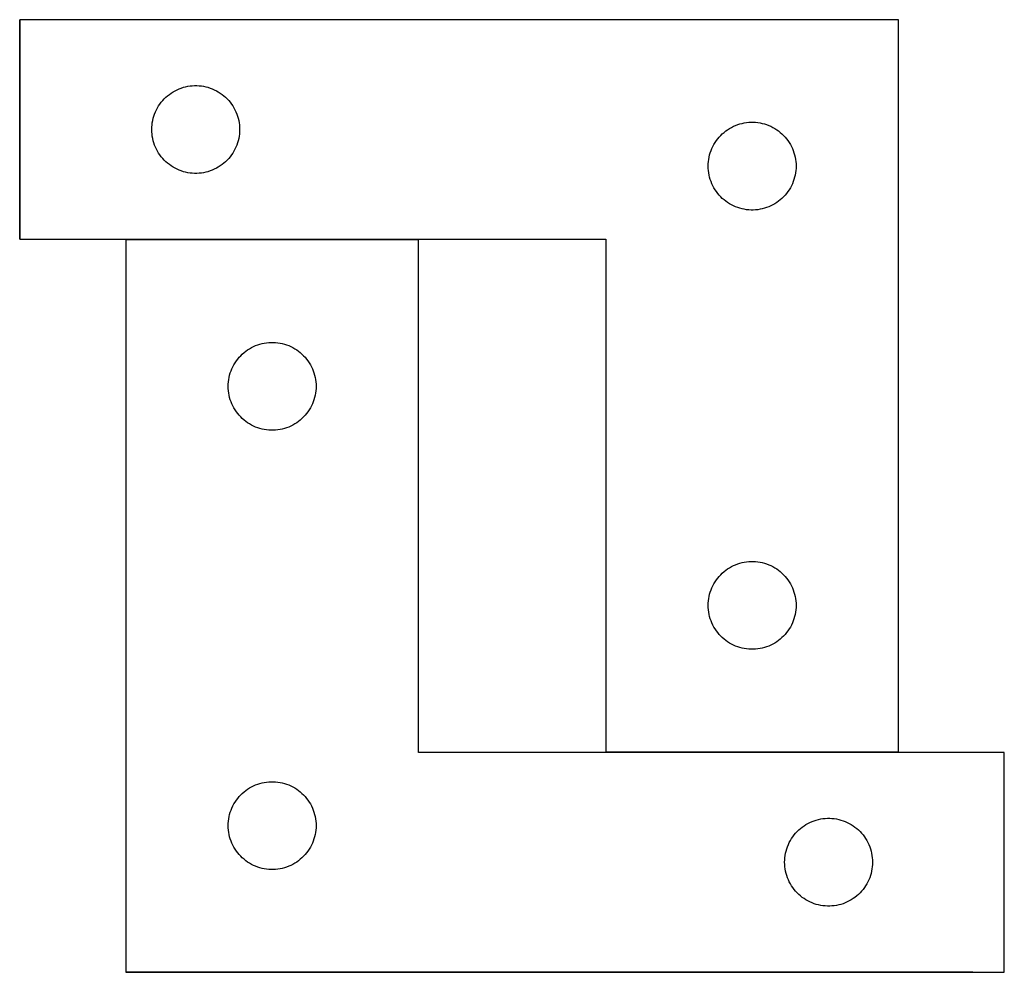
# Model space of a CAD drawing. Header units: millimetres. Extents: x 7 to 1493, y 7 to 2993.
# Tile 16 of 16: x 1157 to 1493, y 2576 to 2901. Entities that reach past the tile are written whole.
import ezdxf

# ---------------------------------------------------------------- set-up
doc = ezdxf.new("R2010")
doc.units = ezdxf.units.MM
doc.layers.add('COMMON', color=5, linetype='CONTINUOUS', true_color=0x0000ff)
doc.layers.add('CUT', color=7, linetype='CONTINUOUS', true_color=0x000000)

msp = doc.modelspace()

# ---------------------------------------------------------------- linework, layer by layer
at = {"layer": 'COMMON'}
for p, q in [((1157.236122, 2826.48159), (1157.236122, 2901.48159)), ((1193.438186, 2826.381589), (1293.438186, 2826.381589)), ((1357.336122, 2651.381589), (1457.336122, 2651.381589)), ((1482.689009, 2576.181589), (1193.438186, 2576.181589))]:
    msp.add_line(p, q, dxfattribs=at)
at = {"layer": 'CUT'}
for p, q in [((1457.336122, 2901.48159), (1157.336122, 2901.48159)), ((1157.336122, 2901.48159), (1157.336122, 2826.48159)), ((1457.336122, 2651.48159), (1457.336122, 2901.48159)), ((1211.685204, 2877.87645), (1212.407987, 2878.148928)), ((1212.407987, 2878.148928), (1213.143838, 2878.383838)), ((1213.143838, 2878.383838), (1213.890806, 2878.580556)), ((1213.890806, 2878.580556), (1214.646911, 2878.738559)), ((1214.646911, 2878.738559), (1215.410147, 2878.85743)), ((1215.410147, 2878.85743), (1216.17849, 2878.936853)), ((1216.17849, 2878.936853), (1216.949904, 2878.976617)), ((1216.949904, 2878.976617), (1217.722341, 2878.976617)), ((1217.722341, 2878.976617), (1218.493754, 2878.936853)), ((1218.493754, 2878.936853), (1219.262098, 2878.85743)), ((1219.262098, 2878.85743), (1220.025334, 2878.738559)), ((1220.025334, 2878.738559), (1220.781438, 2878.580556)), ((1220.781438, 2878.580556), (1221.528407, 2878.383838)), ((1221.528407, 2878.383838), (1222.264258, 2878.148928)), ((1222.264258, 2878.148928), (1222.987041, 2877.87645)), ((1206.593839, 2874.450752), (1207.147022, 2874.989871)), ((1207.147022, 2874.989871), (1207.727225, 2875.499797)), ((1207.727225, 2875.499797), (1208.332908, 2875.979179)), ((1208.332908, 2875.979179), (1208.962466, 2876.426745)), ((1208.962466, 2876.426745), (1209.61423, 2876.841309)), ((1209.61423, 2876.841309), (1210.286471, 2877.221772)), ((1210.286471, 2877.221772), (1210.977406, 2877.567124)), ((1210.977406, 2877.567124), (1211.685204, 2877.87645)), ((1222.987041, 2877.87645), (1223.694838, 2877.567124)), ((1223.694838, 2877.567124), (1224.385773, 2877.221772)), ((1224.385773, 2877.221772), (1225.058014, 2876.841309)), ((1225.058014, 2876.841309), (1225.709778, 2876.426745)), ((1225.709778, 2876.426745), (1226.339337, 2875.979179)), ((1226.339337, 2875.979179), (1226.94502, 2875.499797)), ((1226.94502, 2875.499797), (1227.525222, 2874.989871)), ((1227.525222, 2874.989871), (1228.078405, 2874.450752)), ((1203.918816, 2870.687997), (1204.281844, 2871.369811)), ((1204.281844, 2871.369811), (1204.679489, 2872.032033)), ((1204.679489, 2872.032033), (1205.110697, 2872.672907)), ((1205.110697, 2872.672907), (1205.574325, 2873.290732)), ((1205.574325, 2873.290732), (1206.069143, 2873.883872)), ((1206.069143, 2873.883872), (1206.593839, 2874.450752)), ((1228.078405, 2874.450752), (1228.603101, 2873.883872)), ((1228.603101, 2873.883872), (1229.097919, 2873.290732)), ((1229.097919, 2873.290732), (1229.561547, 2872.672907)), ((1229.561547, 2872.672907), (1229.992756, 2872.032033)), ((1229.992756, 2872.032033), (1230.390401, 2871.369811)), ((1230.390401, 2871.369811), (1230.753429, 2870.687997)), ((1202.830706, 2867.801657), (1203.046592, 2868.543313)), ((1203.046592, 2868.543313), (1203.30037, 2869.272871)), ((1203.30037, 2869.272871), (1203.591369, 2869.988399)), ((1203.591369, 2869.988399), (1203.918816, 2870.687997)), ((1230.753429, 2870.687997), (1231.080876, 2869.988399)), ((1231.080876, 2869.988399), (1231.371875, 2869.272871)), ((1231.371875, 2869.272871), (1231.625653, 2868.543313)), ((1231.625653, 2868.543313), (1231.841538, 2867.801657)), ((1202.336122, 2863.98159), (1202.356011, 2864.753771)), ((1202.356011, 2864.753771), (1202.415624, 2865.523905)), ((1202.415624, 2865.523905), (1202.514804, 2866.289949)), ((1202.514804, 2866.289949), (1202.653287, 2867.049871)), ((1202.653287, 2867.049871), (1202.830706, 2867.801657)), ((1231.841538, 2867.801657), (1232.018958, 2867.049871)), ((1232.018958, 2867.049871), (1232.157441, 2866.289949)), ((1232.157441, 2866.289949), (1232.25662, 2865.523905)), ((1232.25662, 2865.523905), (1232.316234, 2864.753771)), ((1232.316234, 2864.753771), (1232.336122, 2863.98159)), ((1399.61423, 2864.341309), (1400.286471, 2864.721772)), ((1400.286471, 2864.721772), (1400.977406, 2865.067124)), ((1400.977406, 2865.067124), (1401.685204, 2865.37645)), ((1401.685204, 2865.37645), (1402.407987, 2865.648928)), ((1402.407987, 2865.648928), (1403.143838, 2865.883838)), ((1403.143838, 2865.883838), (1403.890806, 2866.080556)), ((1403.890806, 2866.080556), (1404.646911, 2866.238559)), ((1404.646911, 2866.238559), (1405.410147, 2866.35743)), ((1405.410147, 2866.35743), (1406.17849, 2866.436853)), ((1406.17849, 2866.436853), (1406.949904, 2866.476617)), ((1406.949904, 2866.476617), (1407.722341, 2866.476617)), ((1407.722341, 2866.476617), (1408.493754, 2866.436853)), ((1408.493754, 2866.436853), (1409.262098, 2866.35743)), ((1409.262098, 2866.35743), (1410.025334, 2866.238559)), ((1410.025334, 2866.238559), (1410.781438, 2866.080556)), ((1410.781438, 2866.080556), (1411.528407, 2865.883838)), ((1411.528407, 2865.883838), (1412.264258, 2865.648928)), ((1412.264258, 2865.648928), (1412.987041, 2865.37645)), ((1412.987041, 2865.37645), (1413.694838, 2865.067124)), ((1413.694838, 2865.067124), (1414.385773, 2864.721772)), ((1414.385773, 2864.721772), (1415.058014, 2864.341309)), ((1202.356011, 2863.209409), (1202.336122, 2863.98159)), ((1202.415624, 2862.439275), (1202.356011, 2863.209409)), ((1202.514804, 2861.673231), (1202.415624, 2862.439275)), ((1202.653287, 2860.913309), (1202.514804, 2861.673231)), ((1232.157441, 2861.673231), (1232.018958, 2860.913309)), ((1232.25662, 2862.439275), (1232.157441, 2861.673231)), ((1232.316234, 2863.209409), (1232.25662, 2862.439275)), ((1232.336122, 2863.98159), (1232.316234, 2863.209409)), ((1395.574325, 2860.790732), (1396.069143, 2861.383872)), ((1396.069143, 2861.383872), (1396.593839, 2861.950752)), ((1396.593839, 2861.950752), (1397.147022, 2862.489871)), ((1397.147022, 2862.489871), (1397.727225, 2862.999797)), ((1397.727225, 2862.999797), (1398.332908, 2863.479179)), ((1398.332908, 2863.479179), (1398.962466, 2863.926745)), ((1398.962466, 2863.926745), (1399.61423, 2864.341309)), ((1415.058014, 2864.341309), (1415.709778, 2863.926745)), ((1415.709778, 2863.926745), (1416.339337, 2863.479179)), ((1416.339337, 2863.479179), (1416.94502, 2862.999797)), ((1416.94502, 2862.999797), (1417.525222, 2862.489871)), ((1417.525222, 2862.489871), (1418.078405, 2861.950752)), ((1418.078405, 2861.950752), (1418.603101, 2861.383872)), ((1418.603101, 2861.383872), (1419.097919, 2860.790732)), ((1202.830706, 2860.161523), (1202.653287, 2860.913309)), ((1203.046592, 2859.419868), (1202.830706, 2860.161523)), ((1203.30037, 2858.690309), (1203.046592, 2859.419868)), ((1203.591369, 2857.974781), (1203.30037, 2858.690309)), ((1203.918816, 2857.275183), (1203.591369, 2857.974781)), ((1231.080876, 2857.974781), (1230.753429, 2857.275183)), ((1231.371875, 2858.690309), (1231.080876, 2857.974781)), ((1231.625653, 2859.419868), (1231.371875, 2858.690309)), ((1231.841538, 2860.161523), (1231.625653, 2859.419868)), ((1232.018958, 2860.913309), (1231.841538, 2860.161523)), ((1393.591369, 2857.488399), (1393.918816, 2858.187997)), ((1393.918816, 2858.187997), (1394.281844, 2858.869811)), ((1394.281844, 2858.869811), (1394.679489, 2859.532033)), ((1394.679489, 2859.532033), (1395.110697, 2860.172907)), ((1395.110697, 2860.172907), (1395.574325, 2860.790732)), ((1419.097919, 2860.790732), (1419.561547, 2860.172907)), ((1419.561547, 2860.172907), (1419.992756, 2859.532033)), ((1419.992756, 2859.532033), (1420.390401, 2858.869811)), ((1420.390401, 2858.869811), (1420.753429, 2858.187997)), ((1420.753429, 2858.187997), (1421.080876, 2857.488399)), ((1204.281844, 2856.593369), (1203.918816, 2857.275183)), ((1204.679489, 2855.931147), (1204.281844, 2856.593369)), ((1205.110697, 2855.290274), (1204.679489, 2855.931147)), ((1205.574325, 2854.672448), (1205.110697, 2855.290274)), ((1206.069143, 2854.079308), (1205.574325, 2854.672448)), ((1229.097919, 2854.672448), (1228.603101, 2854.079308)), ((1229.561547, 2855.290274), (1229.097919, 2854.672448)), ((1229.992756, 2855.931147), (1229.561547, 2855.290274)), ((1230.390401, 2856.593369), (1229.992756, 2855.931147)), ((1230.753429, 2857.275183), (1230.390401, 2856.593369)), ((1392.514804, 2853.789949), (1392.653287, 2854.549871)), ((1392.653287, 2854.549871), (1392.830706, 2855.301657)), ((1392.830706, 2855.301657), (1393.046592, 2856.043313)), ((1393.046592, 2856.043313), (1393.30037, 2856.772871)), ((1393.30037, 2856.772871), (1393.591369, 2857.488399)), ((1421.080876, 2857.488399), (1421.371875, 2856.772871)), ((1421.371875, 2856.772871), (1421.625653, 2856.043313)), ((1421.625653, 2856.043313), (1421.841538, 2855.301657)), ((1421.841538, 2855.301657), (1422.018958, 2854.549871)), ((1422.018958, 2854.549871), (1422.157441, 2853.789949)), ((1206.593839, 2853.512428), (1206.069143, 2854.079308)), ((1207.147022, 2852.97331), (1206.593839, 2853.512428)), ((1207.727225, 2852.463383), (1207.147022, 2852.97331)), ((1208.332908, 2851.984001), (1207.727225, 2852.463383)), ((1208.962466, 2851.536435), (1208.332908, 2851.984001)), ((1209.61423, 2851.121871), (1208.962466, 2851.536435)), ((1210.286471, 2850.741408), (1209.61423, 2851.121871)), ((1225.058014, 2851.121871), (1224.385773, 2850.741408)), ((1225.709778, 2851.536435), (1225.058014, 2851.121871)), ((1226.339337, 2851.984001), (1225.709778, 2851.536435)), ((1226.94502, 2852.463383), (1226.339337, 2851.984001)), ((1227.525222, 2852.97331), (1226.94502, 2852.463383)), ((1228.078405, 2853.512428), (1227.525222, 2852.97331)), ((1228.603101, 2854.079308), (1228.078405, 2853.512428)), ((1392.336122, 2851.48159), (1392.356011, 2852.253771)), ((1392.356011, 2850.709409), (1392.336122, 2851.48159)), ((1392.356011, 2852.253771), (1392.415624, 2853.023905)), ((1392.415624, 2853.023905), (1392.514804, 2853.789949)), ((1422.157441, 2853.789949), (1422.25662, 2853.023905)), ((1422.25662, 2853.023905), (1422.316234, 2852.253771)), ((1422.316234, 2852.253771), (1422.336122, 2851.48159)), ((1422.336122, 2851.48159), (1422.316234, 2850.709409)), ((1210.977406, 2850.396056), (1210.286471, 2850.741408)), ((1211.685204, 2850.086731), (1210.977406, 2850.396056)), ((1212.407987, 2849.814252), (1211.685204, 2850.086731)), ((1213.143838, 2849.579342), (1212.407987, 2849.814252)), ((1213.890806, 2849.382624), (1213.143838, 2849.579342)), ((1214.646911, 2849.224621), (1213.890806, 2849.382624)), ((1215.410147, 2849.10575), (1214.646911, 2849.224621)), ((1216.17849, 2849.026327), (1215.410147, 2849.10575)), ((1216.949904, 2848.986563), (1216.17849, 2849.026327)), ((1217.722341, 2848.986563), (1216.949904, 2848.986563)), ((1218.493754, 2849.026327), (1217.722341, 2848.986563)), ((1219.262098, 2849.10575), (1218.493754, 2849.026327)), ((1220.025334, 2849.224621), (1219.262098, 2849.10575)), ((1220.781438, 2849.382624), (1220.025334, 2849.224621)), ((1221.528407, 2849.579342), (1220.781438, 2849.382624)), ((1222.264258, 2849.814252), (1221.528407, 2849.579342)), ((1222.987041, 2850.086731), (1222.264258, 2849.814252)), ((1223.694838, 2850.396056), (1222.987041, 2850.086731)), ((1224.385773, 2850.741408), (1223.694838, 2850.396056)), ((1392.415624, 2849.939275), (1392.356011, 2850.709409)), ((1392.514804, 2849.173231), (1392.415624, 2849.939275)), ((1392.653287, 2848.413309), (1392.514804, 2849.173231)), ((1392.830706, 2847.661523), (1392.653287, 2848.413309)), ((1393.046592, 2846.919868), (1392.830706, 2847.661523)), ((1421.841538, 2847.661523), (1421.625653, 2846.919868)), ((1422.018958, 2848.413309), (1421.841538, 2847.661523)), ((1422.157441, 2849.173231), (1422.018958, 2848.413309)), ((1422.25662, 2849.939275), (1422.157441, 2849.173231)), ((1422.316234, 2850.709409), (1422.25662, 2849.939275)), ((1393.30037, 2846.190309), (1393.046592, 2846.919868)), ((1393.591369, 2845.474781), (1393.30037, 2846.190309)), ((1393.918816, 2844.775183), (1393.591369, 2845.474781)), ((1394.281844, 2844.093369), (1393.918816, 2844.775183)), ((1420.753429, 2844.775183), (1420.390401, 2844.093369)), ((1421.080876, 2845.474781), (1420.753429, 2844.775183)), ((1421.371875, 2846.190309), (1421.080876, 2845.474781)), ((1421.625653, 2846.919868), (1421.371875, 2846.190309)), ((1394.679489, 2843.431147), (1394.281844, 2844.093369)), ((1395.110697, 2842.790274), (1394.679489, 2843.431147)), ((1395.574325, 2842.172448), (1395.110697, 2842.790274)), ((1396.069143, 2841.579308), (1395.574325, 2842.172448)), ((1396.593839, 2841.012428), (1396.069143, 2841.579308)), ((1397.147022, 2840.47331), (1396.593839, 2841.012428)), ((1418.078405, 2841.012428), (1417.525222, 2840.47331)), ((1418.603101, 2841.579308), (1418.078405, 2841.012428)), ((1419.097919, 2842.172448), (1418.603101, 2841.579308)), ((1419.561547, 2842.790274), (1419.097919, 2842.172448)), ((1419.992756, 2843.431147), (1419.561547, 2842.790274)), ((1420.390401, 2844.093369), (1419.992756, 2843.431147)), ((1397.727225, 2839.963383), (1397.147022, 2840.47331)), ((1398.332908, 2839.484001), (1397.727225, 2839.963383)), ((1398.962466, 2839.036435), (1398.332908, 2839.484001)), ((1399.61423, 2838.621871), (1398.962466, 2839.036435)), ((1400.286471, 2838.241408), (1399.61423, 2838.621871)), ((1400.977406, 2837.896056), (1400.286471, 2838.241408)), ((1401.685204, 2837.586731), (1400.977406, 2837.896056)), ((1402.407987, 2837.314252), (1401.685204, 2837.586731)), ((1412.987041, 2837.586731), (1412.264258, 2837.314252)), ((1413.694838, 2837.896056), (1412.987041, 2837.586731)), ((1414.385773, 2838.241408), (1413.694838, 2837.896056)), ((1415.058014, 2838.621871), (1414.385773, 2838.241408)), ((1415.709778, 2839.036435), (1415.058014, 2838.621871)), ((1416.339337, 2839.484001), (1415.709778, 2839.036435)), ((1416.94502, 2839.963383), (1416.339337, 2839.484001)), ((1417.525222, 2840.47331), (1416.94502, 2839.963383)), ((1403.143838, 2837.079342), (1402.407987, 2837.314252)), ((1403.890806, 2836.882624), (1403.143838, 2837.079342)), ((1404.646911, 2836.724621), (1403.890806, 2836.882624)), ((1405.410147, 2836.60575), (1404.646911, 2836.724621)), ((1406.17849, 2836.526327), (1405.410147, 2836.60575)), ((1406.949904, 2836.486563), (1406.17849, 2836.526327)), ((1407.722341, 2836.486563), (1406.949904, 2836.486563)), ((1408.493754, 2836.526327), (1407.722341, 2836.486563)), ((1409.262098, 2836.60575), (1408.493754, 2836.526327)), ((1410.025334, 2836.724621), (1409.262098, 2836.60575)), ((1410.781438, 2836.882624), (1410.025334, 2836.724621)), ((1411.528407, 2837.079342), (1410.781438, 2836.882624)), ((1412.264258, 2837.314252), (1411.528407, 2837.079342)), ((1157.336122, 2826.48159), (1357.336122, 2826.48159)), ((1293.438186, 2826.281589), (1193.438186, 2826.281589)), ((1193.438186, 2826.281589), (1193.438186, 2576.281589)), ((1293.438186, 2651.281589), (1293.438186, 2826.281589)), ((1357.336122, 2826.48159), (1357.336122, 2651.48159)), ((1238.51005, 2790.448927), (1239.245901, 2790.683837)), ((1239.245901, 2790.683837), (1239.99287, 2790.880555)), ((1239.99287, 2790.880555), (1240.748974, 2791.038558)), ((1240.748974, 2791.038558), (1241.51221, 2791.157429)), ((1241.51221, 2791.157429), (1242.280554, 2791.236852)), ((1242.280554, 2791.236852), (1243.051967, 2791.276616)), ((1243.051967, 2791.276616), (1243.824404, 2791.276616)), ((1243.824404, 2791.276616), (1244.595818, 2791.236852)), ((1244.595818, 2791.236852), (1245.364161, 2791.157429)), ((1245.364161, 2791.157429), (1246.127397, 2791.038558)), ((1246.127397, 2791.038558), (1246.883502, 2790.880555)), ((1246.883502, 2790.880555), (1247.63047, 2790.683837)), ((1247.63047, 2790.683837), (1248.366321, 2790.448927)), ((1232.695903, 2786.750751), (1233.249086, 2787.28987)), ((1233.249086, 2787.28987), (1233.829288, 2787.799796)), ((1233.829288, 2787.799796), (1234.434972, 2788.279178)), ((1234.434972, 2788.279178), (1235.06453, 2788.726744)), ((1235.06453, 2788.726744), (1235.716294, 2789.141308)), ((1235.716294, 2789.141308), (1236.388535, 2789.521771)), ((1236.388535, 2789.521771), (1237.07947, 2789.867123)), ((1237.07947, 2789.867123), (1237.787267, 2790.176449)), ((1237.787267, 2790.176449), (1238.51005, 2790.448927)), ((1248.366321, 2790.448927), (1249.089104, 2790.176449)), ((1249.089104, 2790.176449), (1249.796902, 2789.867123)), ((1249.796902, 2789.867123), (1250.487837, 2789.521771)), ((1250.487837, 2789.521771), (1251.160078, 2789.141308)), ((1251.160078, 2789.141308), (1251.811842, 2788.726744)), ((1251.811842, 2788.726744), (1252.4414, 2788.279178)), ((1252.4414, 2788.279178), (1253.047083, 2787.799796)), ((1253.047083, 2787.799796), (1253.627286, 2787.28987)), ((1253.627286, 2787.28987), (1254.180469, 2786.750751)), ((1230.383907, 2783.66981), (1230.781552, 2784.332032)), ((1230.781552, 2784.332032), (1231.212761, 2784.972906)), ((1231.212761, 2784.972906), (1231.676389, 2785.590731)), ((1231.676389, 2785.590731), (1232.171207, 2786.183871)), ((1232.171207, 2786.183871), (1232.695903, 2786.750751)), ((1254.180469, 2786.750751), (1254.705165, 2786.183871)), ((1254.705165, 2786.183871), (1255.199983, 2785.590731)), ((1255.199983, 2785.590731), (1255.663611, 2784.972906)), ((1255.663611, 2784.972906), (1256.094819, 2784.332032)), ((1256.094819, 2784.332032), (1256.492464, 2783.66981)), ((1228.93277, 2780.101656), (1229.148655, 2780.843312)), ((1229.148655, 2780.843312), (1229.402433, 2781.57287)), ((1229.402433, 2781.57287), (1229.693432, 2782.288398)), ((1229.693432, 2782.288398), (1230.02088, 2782.987996)), ((1230.02088, 2782.987996), (1230.383907, 2783.66981)), ((1256.492464, 2783.66981), (1256.855492, 2782.987996)), ((1256.855492, 2782.987996), (1257.182939, 2782.288398)), ((1257.182939, 2782.288398), (1257.473938, 2781.57287)), ((1257.473938, 2781.57287), (1257.727716, 2780.843312)), ((1257.727716, 2780.843312), (1257.943602, 2780.101656)), ((1228.438186, 2776.281589), (1228.458074, 2777.05377)), ((1228.458074, 2777.05377), (1228.517688, 2777.823904)), ((1228.517688, 2777.823904), (1228.616867, 2778.589948)), ((1228.616867, 2778.589948), (1228.75535, 2779.34987)), ((1228.75535, 2779.34987), (1228.93277, 2780.101656)), ((1257.943602, 2780.101656), (1258.121021, 2779.34987)), ((1258.121021, 2779.34987), (1258.259504, 2778.589948)), ((1258.259504, 2778.589948), (1258.358684, 2777.823904)), ((1258.358684, 2777.823904), (1258.418297, 2777.05377)), ((1258.418297, 2777.05377), (1258.438186, 2776.281589)), ((1228.458074, 2775.509408), (1228.438186, 2776.281589)), ((1228.517688, 2774.739274), (1228.458074, 2775.509408)), ((1228.616867, 2773.97323), (1228.517688, 2774.739274)), ((1228.75535, 2773.213308), (1228.616867, 2773.97323)), ((1258.259504, 2773.97323), (1258.121021, 2773.213308)), ((1258.358684, 2774.739274), (1258.259504, 2773.97323)), ((1258.418297, 2775.509408), (1258.358684, 2774.739274)), ((1258.438186, 2776.281589), (1258.418297, 2775.509408)), ((1228.93277, 2772.461522), (1228.75535, 2773.213308)), ((1229.148655, 2771.719867), (1228.93277, 2772.461522)), ((1229.402433, 2770.990308), (1229.148655, 2771.719867)), ((1229.693432, 2770.27478), (1229.402433, 2770.990308)), ((1257.473938, 2770.990308), (1257.182939, 2770.27478)), ((1257.727716, 2771.719867), (1257.473938, 2770.990308)), ((1257.943602, 2772.461522), (1257.727716, 2771.719867)), ((1258.121021, 2773.213308), (1257.943602, 2772.461522)), ((1230.02088, 2769.575182), (1229.693432, 2770.27478)), ((1230.383907, 2768.893368), (1230.02088, 2769.575182)), ((1230.781552, 2768.231146), (1230.383907, 2768.893368)), ((1231.212761, 2767.590273), (1230.781552, 2768.231146)), ((1231.676389, 2766.972447), (1231.212761, 2767.590273)), ((1232.171207, 2766.379307), (1231.676389, 2766.972447)), ((1255.199983, 2766.972447), (1254.705165, 2766.379307)), ((1255.663611, 2767.590273), (1255.199983, 2766.972447)), ((1256.094819, 2768.231146), (1255.663611, 2767.590273)), ((1256.492464, 2768.893368), (1256.094819, 2768.231146)), ((1256.855492, 2769.575182), (1256.492464, 2768.893368)), ((1257.182939, 2770.27478), (1256.855492, 2769.575182)), ((1232.695903, 2765.812427), (1232.171207, 2766.379307)), ((1233.249086, 2765.273309), (1232.695903, 2765.812427)), ((1233.829288, 2764.763382), (1233.249086, 2765.273309)), ((1234.434972, 2764.284), (1233.829288, 2764.763382)), ((1235.06453, 2763.836434), (1234.434972, 2764.284)), ((1235.716294, 2763.42187), (1235.06453, 2763.836434)), ((1251.811842, 2763.836434), (1251.160078, 2763.42187)), ((1252.4414, 2764.284), (1251.811842, 2763.836434)), ((1253.047083, 2764.763382), (1252.4414, 2764.284)), ((1253.627286, 2765.273309), (1253.047083, 2764.763382)), ((1254.180469, 2765.812427), (1253.627286, 2765.273309)), ((1254.705165, 2766.379307), (1254.180469, 2765.812427)), ((1236.388535, 2763.041407), (1235.716294, 2763.42187)), ((1237.07947, 2762.696055), (1236.388535, 2763.041407)), ((1237.787267, 2762.38673), (1237.07947, 2762.696055)), ((1238.51005, 2762.114251), (1237.787267, 2762.38673)), ((1239.245901, 2761.879341), (1238.51005, 2762.114251)), ((1239.99287, 2761.682623), (1239.245901, 2761.879341)), ((1240.748974, 2761.52462), (1239.99287, 2761.682623)), ((1241.51221, 2761.405749), (1240.748974, 2761.52462)), ((1242.280554, 2761.326326), (1241.51221, 2761.405749)), ((1243.051967, 2761.286562), (1242.280554, 2761.326326)), ((1243.824404, 2761.286562), (1243.051967, 2761.286562)), ((1244.595818, 2761.326326), (1243.824404, 2761.286562)), ((1245.364161, 2761.405749), (1244.595818, 2761.326326)), ((1246.127397, 2761.52462), (1245.364161, 2761.405749)), ((1246.883502, 2761.682623), (1246.127397, 2761.52462)), ((1247.63047, 2761.879341), (1246.883502, 2761.682623)), ((1248.366321, 2762.114251), (1247.63047, 2761.879341)), ((1249.089104, 2762.38673), (1248.366321, 2762.114251)), ((1249.796902, 2762.696055), (1249.089104, 2762.38673)), ((1250.487837, 2763.041407), (1249.796902, 2762.696055)), ((1251.160078, 2763.42187), (1250.487837, 2763.041407)), ((1397.727225, 2712.999797), (1398.332908, 2713.479179)), ((1398.332908, 2713.479179), (1398.962466, 2713.926745)), ((1398.962466, 2713.926745), (1399.61423, 2714.341309)), ((1399.61423, 2714.341309), (1400.286471, 2714.721772)), ((1400.286471, 2714.721772), (1400.977406, 2715.067124)), ((1400.977406, 2715.067124), (1401.685204, 2715.37645)), ((1401.685204, 2715.37645), (1402.407987, 2715.648928)), ((1402.407987, 2715.648928), (1403.143838, 2715.883838)), ((1403.143838, 2715.883838), (1403.890806, 2716.080556)), ((1403.890806, 2716.080556), (1404.646911, 2716.238559)), ((1404.646911, 2716.238559), (1405.410147, 2716.35743)), ((1405.410147, 2716.35743), (1406.17849, 2716.436853)), ((1406.17849, 2716.436853), (1406.949904, 2716.476617)), ((1406.949904, 2716.476617), (1407.722341, 2716.476617)), ((1407.722341, 2716.476617), (1408.493754, 2716.436853)), ((1408.493754, 2716.436853), (1409.262098, 2716.35743)), ((1409.262098, 2716.35743), (1410.025334, 2716.238559)), ((1410.025334, 2716.238559), (1410.781438, 2716.080556)), ((1410.781438, 2716.080556), (1411.528407, 2715.883838)), ((1411.528407, 2715.883838), (1412.264258, 2715.648928)), ((1412.264258, 2715.648928), (1412.987041, 2715.37645)), ((1412.987041, 2715.37645), (1413.694838, 2715.067124)), ((1413.694838, 2715.067124), (1414.385773, 2714.721772)), ((1414.385773, 2714.721772), (1415.058014, 2714.341309)), ((1415.058014, 2714.341309), (1415.709778, 2713.926745)), ((1415.709778, 2713.926745), (1416.339337, 2713.479179)), ((1416.339337, 2713.479179), (1416.94502, 2712.999797)), ((1394.679489, 2709.532033), (1395.110697, 2710.172907)), ((1395.110697, 2710.172907), (1395.574325, 2710.790732)), ((1395.574325, 2710.790732), (1396.069143, 2711.383872)), ((1396.069143, 2711.383872), (1396.593839, 2711.950752)), ((1396.593839, 2711.950752), (1397.147022, 2712.489871)), ((1397.147022, 2712.489871), (1397.727225, 2712.999797)), ((1416.94502, 2712.999797), (1417.525222, 2712.489871)), ((1417.525222, 2712.489871), (1418.078405, 2711.950752)), ((1418.078405, 2711.950752), (1418.603101, 2711.383872)), ((1418.603101, 2711.383872), (1419.097919, 2710.790732)), ((1419.097919, 2710.790732), (1419.561547, 2710.172907)), ((1419.561547, 2710.172907), (1419.992756, 2709.532033)), ((1393.046592, 2706.043313), (1393.30037, 2706.772871)), ((1393.30037, 2706.772871), (1393.591369, 2707.488399)), ((1393.591369, 2707.488399), (1393.918816, 2708.187997)), ((1393.918816, 2708.187997), (1394.281844, 2708.869811)), ((1394.281844, 2708.869811), (1394.679489, 2709.532033)), ((1419.992756, 2709.532033), (1420.390401, 2708.869811)), ((1420.390401, 2708.869811), (1420.753429, 2708.187997)), ((1420.753429, 2708.187997), (1421.080876, 2707.488399)), ((1421.080876, 2707.488399), (1421.371875, 2706.772871)), ((1421.371875, 2706.772871), (1421.625653, 2706.043313)), ((1392.415624, 2703.023905), (1392.514804, 2703.789949)), ((1392.514804, 2703.789949), (1392.653287, 2704.549871)), ((1392.653287, 2704.549871), (1392.830706, 2705.301657)), ((1392.830706, 2705.301657), (1393.046592, 2706.043313)), ((1421.625653, 2706.043313), (1421.841538, 2705.301657)), ((1421.841538, 2705.301657), (1422.018958, 2704.549871)), ((1422.018958, 2704.549871), (1422.157441, 2703.789949)), ((1422.157441, 2703.789949), (1422.25662, 2703.023905)), ((1392.336122, 2701.48159), (1392.356011, 2702.253771)), ((1392.356011, 2700.709409), (1392.336122, 2701.48159)), ((1392.356011, 2702.253771), (1392.415624, 2703.023905)), ((1392.415624, 2699.939275), (1392.356011, 2700.709409)), ((1392.514804, 2699.173231), (1392.415624, 2699.939275)), ((1422.25662, 2699.939275), (1422.157441, 2699.173231)), ((1422.25662, 2703.023905), (1422.316234, 2702.253771)), ((1422.316234, 2700.709409), (1422.25662, 2699.939275)), ((1422.316234, 2702.253771), (1422.336122, 2701.48159)), ((1422.336122, 2701.48159), (1422.316234, 2700.709409)), ((1392.653287, 2698.413309), (1392.514804, 2699.173231)), ((1392.830706, 2697.661523), (1392.653287, 2698.413309)), ((1393.046592, 2696.919868), (1392.830706, 2697.661523)), ((1393.30037, 2696.190309), (1393.046592, 2696.919868)), ((1421.625653, 2696.919868), (1421.371875, 2696.190309)), ((1421.841538, 2697.661523), (1421.625653, 2696.919868)), ((1422.018958, 2698.413309), (1421.841538, 2697.661523)), ((1422.157441, 2699.173231), (1422.018958, 2698.413309)), ((1393.591369, 2695.474781), (1393.30037, 2696.190309)), ((1393.918816, 2694.775183), (1393.591369, 2695.474781)), ((1394.281844, 2694.093369), (1393.918816, 2694.775183)), ((1394.679489, 2693.431147), (1394.281844, 2694.093369)), ((1395.110697, 2692.790274), (1394.679489, 2693.431147)), ((1419.992756, 2693.431147), (1419.561547, 2692.790274)), ((1420.390401, 2694.093369), (1419.992756, 2693.431147)), ((1420.753429, 2694.775183), (1420.390401, 2694.093369)), ((1421.080876, 2695.474781), (1420.753429, 2694.775183)), ((1421.371875, 2696.190309), (1421.080876, 2695.474781)), ((1395.574325, 2692.172448), (1395.110697, 2692.790274)), ((1396.069143, 2691.579308), (1395.574325, 2692.172448)), ((1396.593839, 2691.012428), (1396.069143, 2691.579308)), ((1397.147022, 2690.47331), (1396.593839, 2691.012428)), ((1397.727225, 2689.963383), (1397.147022, 2690.47331)), ((1398.332908, 2689.484001), (1397.727225, 2689.963383)), ((1416.94502, 2689.963383), (1416.339337, 2689.484001)), ((1417.525222, 2690.47331), (1416.94502, 2689.963383)), ((1418.078405, 2691.012428), (1417.525222, 2690.47331)), ((1418.603101, 2691.579308), (1418.078405, 2691.012428)), ((1419.097919, 2692.172448), (1418.603101, 2691.579308)), ((1419.561547, 2692.790274), (1419.097919, 2692.172448)), ((1398.962466, 2689.036435), (1398.332908, 2689.484001)), ((1399.61423, 2688.621871), (1398.962466, 2689.036435)), ((1400.286471, 2688.241408), (1399.61423, 2688.621871)), ((1400.977406, 2687.896056), (1400.286471, 2688.241408)), ((1401.685204, 2687.586731), (1400.977406, 2687.896056)), ((1402.407987, 2687.314252), (1401.685204, 2687.586731)), ((1403.143838, 2687.079342), (1402.407987, 2687.314252)), ((1403.890806, 2686.882624), (1403.143838, 2687.079342)), ((1404.646911, 2686.724621), (1403.890806, 2686.882624)), ((1405.410147, 2686.60575), (1404.646911, 2686.724621)), ((1406.17849, 2686.526327), (1405.410147, 2686.60575)), ((1406.949904, 2686.486563), (1406.17849, 2686.526327)), ((1407.722341, 2686.486563), (1406.949904, 2686.486563)), ((1408.493754, 2686.526327), (1407.722341, 2686.486563)), ((1409.262098, 2686.60575), (1408.493754, 2686.526327)), ((1410.025334, 2686.724621), (1409.262098, 2686.60575)), ((1410.781438, 2686.882624), (1410.025334, 2686.724621)), ((1411.528407, 2687.079342), (1410.781438, 2686.882624)), ((1412.264258, 2687.314252), (1411.528407, 2687.079342)), ((1412.987041, 2687.586731), (1412.264258, 2687.314252)), ((1413.694838, 2687.896056), (1412.987041, 2687.586731)), ((1414.385773, 2688.241408), (1413.694838, 2687.896056)), ((1415.058014, 2688.621871), (1414.385773, 2688.241408)), ((1415.709778, 2689.036435), (1415.058014, 2688.621871)), ((1416.339337, 2689.484001), (1415.709778, 2689.036435)), ((1493.438186, 2651.281589), (1293.438186, 2651.281589)), ((1357.336122, 2651.48159), (1457.336122, 2651.48159)), ((1493.438186, 2576.281589), (1493.438186, 2651.281589)), ((1235.716294, 2639.141308), (1236.388535, 2639.521771)), ((1236.388535, 2639.521771), (1237.07947, 2639.867123)), ((1237.07947, 2639.867123), (1237.787267, 2640.176449)), ((1237.787267, 2640.176449), (1238.51005, 2640.448927)), ((1238.51005, 2640.448927), (1239.245901, 2640.683837)), ((1239.245901, 2640.683837), (1239.99287, 2640.880555)), ((1239.99287, 2640.880555), (1240.748974, 2641.038558)), ((1240.748974, 2641.038558), (1241.51221, 2641.157429)), ((1241.51221, 2641.157429), (1242.280554, 2641.236852)), ((1242.280554, 2641.236852), (1243.051967, 2641.276616)), ((1243.051967, 2641.276616), (1243.824404, 2641.276616)), ((1243.824404, 2641.276616), (1244.595818, 2641.236852)), ((1244.595818, 2641.236852), (1245.364161, 2641.157429)), ((1245.364161, 2641.157429), (1246.127397, 2641.038558)), ((1246.127397, 2641.038558), (1246.883502, 2640.880555)), ((1246.883502, 2640.880555), (1247.63047, 2640.683837)), ((1247.63047, 2640.683837), (1248.366321, 2640.448927)), ((1248.366321, 2640.448927), (1249.089104, 2640.176449)), ((1249.089104, 2640.176449), (1249.796902, 2639.867123)), ((1249.796902, 2639.867123), (1250.487837, 2639.521771)), ((1250.487837, 2639.521771), (1251.160078, 2639.141308)), ((1231.676389, 2635.590731), (1232.171207, 2636.183871)), ((1232.171207, 2636.183871), (1232.695903, 2636.750751)), ((1232.695903, 2636.750751), (1233.249086, 2637.28987)), ((1233.249086, 2637.28987), (1233.829288, 2637.799796)), ((1233.829288, 2637.799796), (1234.434972, 2638.279178)), ((1234.434972, 2638.279178), (1235.06453, 2638.726744)), ((1235.06453, 2638.726744), (1235.716294, 2639.141308)), ((1251.160078, 2639.141308), (1251.811842, 2638.726744)), ((1251.811842, 2638.726744), (1252.4414, 2638.279178)), ((1252.4414, 2638.279178), (1253.047083, 2637.799796)), ((1253.047083, 2637.799796), (1253.627286, 2637.28987)), ((1253.627286, 2637.28987), (1254.180469, 2636.750751)), ((1254.180469, 2636.750751), (1254.705165, 2636.183871)), ((1254.705165, 2636.183871), (1255.199983, 2635.590731)), ((1229.693432, 2632.288398), (1230.02088, 2632.987996)), ((1230.02088, 2632.987996), (1230.383907, 2633.66981)), ((1230.383907, 2633.66981), (1230.781552, 2634.332032)), ((1230.781552, 2634.332032), (1231.212761, 2634.972906)), ((1231.212761, 2634.972906), (1231.676389, 2635.590731)), ((1255.199983, 2635.590731), (1255.663611, 2634.972906)), ((1255.663611, 2634.972906), (1256.094819, 2634.332032)), ((1256.094819, 2634.332032), (1256.492464, 2633.66981)), ((1256.492464, 2633.66981), (1256.855492, 2632.987996)), ((1256.855492, 2632.987996), (1257.182939, 2632.288398)), ((1228.616867, 2628.589948), (1228.75535, 2629.34987)), ((1228.75535, 2629.34987), (1228.93277, 2630.101656)), ((1228.93277, 2630.101656), (1229.148655, 2630.843312)), ((1229.148655, 2630.843312), (1229.402433, 2631.57287)), ((1229.402433, 2631.57287), (1229.693432, 2632.288398)), ((1257.182939, 2632.288398), (1257.473938, 2631.57287)), ((1257.473938, 2631.57287), (1257.727716, 2630.843312)), ((1257.727716, 2630.843312), (1257.943602, 2630.101656)), ((1257.943602, 2630.101656), (1258.121021, 2629.34987)), ((1258.121021, 2629.34987), (1258.259504, 2628.589948)), ((1228.438186, 2626.281589), (1228.458074, 2627.05377)), ((1228.458074, 2625.509408), (1228.438186, 2626.281589)), ((1228.458074, 2627.05377), (1228.517688, 2627.823904)), ((1228.517688, 2627.823904), (1228.616867, 2628.589948)), ((1258.259504, 2628.589948), (1258.358684, 2627.823904)), ((1258.358684, 2627.823904), (1258.418297, 2627.05377)), ((1258.418297, 2627.05377), (1258.438186, 2626.281589)), ((1258.438186, 2626.281589), (1258.418297, 2625.509408)), ((1423.829288, 2625.299796), (1424.434972, 2625.779178)), ((1424.434972, 2625.779178), (1425.06453, 2626.226744)), ((1425.06453, 2626.226744), (1425.716294, 2626.641308)), ((1425.716294, 2626.641308), (1426.388535, 2627.021771)), ((1426.388535, 2627.021771), (1427.07947, 2627.367123)), ((1427.07947, 2627.367123), (1427.787267, 2627.676449)), ((1427.787267, 2627.676449), (1428.51005, 2627.948927)), ((1428.51005, 2627.948927), (1429.245901, 2628.183837)), ((1429.245901, 2628.183837), (1429.99287, 2628.380555)), ((1429.99287, 2628.380555), (1430.748974, 2628.538558)), ((1430.748974, 2628.538558), (1431.51221, 2628.657429)), ((1431.51221, 2628.657429), (1432.280554, 2628.736852)), ((1432.280554, 2628.736852), (1433.051967, 2628.776616)), ((1433.051967, 2628.776616), (1433.824404, 2628.776616)), ((1433.824404, 2628.776616), (1434.595818, 2628.736852)), ((1434.595818, 2628.736852), (1435.364161, 2628.657429)), ((1435.364161, 2628.657429), (1436.127397, 2628.538558)), ((1436.127397, 2628.538558), (1436.883502, 2628.380555)), ((1436.883502, 2628.380555), (1437.63047, 2628.183837)), ((1437.63047, 2628.183837), (1438.366321, 2627.948927)), ((1438.366321, 2627.948927), (1439.089104, 2627.676449)), ((1439.089104, 2627.676449), (1439.796902, 2627.367123)), ((1439.796902, 2627.367123), (1440.487837, 2627.021771)), ((1440.487837, 2627.021771), (1441.160078, 2626.641308)), ((1441.160078, 2626.641308), (1441.811842, 2626.226744)), ((1441.811842, 2626.226744), (1442.4414, 2625.779178)), ((1442.4414, 2625.779178), (1443.047083, 2625.299796)), ((1228.517688, 2624.739274), (1228.458074, 2625.509408)), ((1228.616867, 2623.97323), (1228.517688, 2624.739274)), ((1228.75535, 2623.213308), (1228.616867, 2623.97323)), ((1228.93277, 2622.461522), (1228.75535, 2623.213308)), ((1229.148655, 2621.719867), (1228.93277, 2622.461522)), ((1257.943602, 2622.461522), (1257.727716, 2621.719867)), ((1258.121021, 2623.213308), (1257.943602, 2622.461522)), ((1258.259504, 2623.97323), (1258.121021, 2623.213308)), ((1258.358684, 2624.739274), (1258.259504, 2623.97323)), ((1258.418297, 2625.509408), (1258.358684, 2624.739274)), ((1420.781552, 2621.832032), (1421.212761, 2622.472906)), ((1421.212761, 2622.472906), (1421.676389, 2623.090731)), ((1421.676389, 2623.090731), (1422.171207, 2623.683871)), ((1422.171207, 2623.683871), (1422.695903, 2624.250751)), ((1422.695903, 2624.250751), (1423.249086, 2624.78987)), ((1423.249086, 2624.78987), (1423.829288, 2625.299796)), ((1443.047083, 2625.299796), (1443.627286, 2624.78987)), ((1443.627286, 2624.78987), (1444.180469, 2624.250751)), ((1444.180469, 2624.250751), (1444.705165, 2623.683871)), ((1444.705165, 2623.683871), (1445.199983, 2623.090731)), ((1445.199983, 2623.090731), (1445.663611, 2622.472906)), ((1445.663611, 2622.472906), (1446.094819, 2621.832032)), ((1229.402433, 2620.990308), (1229.148655, 2621.719867)), ((1229.693432, 2620.27478), (1229.402433, 2620.990308)), ((1230.02088, 2619.575182), (1229.693432, 2620.27478)), ((1230.383907, 2618.893368), (1230.02088, 2619.575182)), ((1256.855492, 2619.575182), (1256.492464, 2618.893368)), ((1257.182939, 2620.27478), (1256.855492, 2619.575182)), ((1257.473938, 2620.990308), (1257.182939, 2620.27478)), ((1257.727716, 2621.719867), (1257.473938, 2620.990308)), ((1419.148655, 2618.343312), (1419.402433, 2619.07287)), ((1419.402433, 2619.07287), (1419.693432, 2619.788398)), ((1419.693432, 2619.788398), (1420.02088, 2620.487996)), ((1420.02088, 2620.487996), (1420.383907, 2621.16981)), ((1420.383907, 2621.16981), (1420.781552, 2621.832032)), ((1446.094819, 2621.832032), (1446.492464, 2621.16981)), ((1446.492464, 2621.16981), (1446.855492, 2620.487996)), ((1446.855492, 2620.487996), (1447.182939, 2619.788398)), ((1447.182939, 2619.788398), (1447.473938, 2619.07287)), ((1447.473938, 2619.07287), (1447.727716, 2618.343312)), ((1230.781552, 2618.231146), (1230.383907, 2618.893368)), ((1231.212761, 2617.590273), (1230.781552, 2618.231146)), ((1231.676389, 2616.972447), (1231.212761, 2617.590273)), ((1232.171207, 2616.379307), (1231.676389, 2616.972447)), ((1232.695903, 2615.812427), (1232.171207, 2616.379307)), ((1233.249086, 2615.273309), (1232.695903, 2615.812427)), ((1254.180469, 2615.812427), (1253.627286, 2615.273309)), ((1254.705165, 2616.379307), (1254.180469, 2615.812427)), ((1255.199983, 2616.972447), (1254.705165, 2616.379307)), ((1255.663611, 2617.590273), (1255.199983, 2616.972447)), ((1256.094819, 2618.231146), (1255.663611, 2617.590273)), ((1256.492464, 2618.893368), (1256.094819, 2618.231146)), ((1418.517688, 2615.323904), (1418.616867, 2616.089948)), ((1418.616867, 2616.089948), (1418.75535, 2616.84987)), ((1418.75535, 2616.84987), (1418.93277, 2617.601656)), ((1418.93277, 2617.601656), (1419.148655, 2618.343312)), ((1447.727716, 2618.343312), (1447.943602, 2617.601656)), ((1447.943602, 2617.601656), (1448.121021, 2616.84987)), ((1448.121021, 2616.84987), (1448.259504, 2616.089948)), ((1448.259504, 2616.089948), (1448.358684, 2615.323904)), ((1233.829288, 2614.763382), (1233.249086, 2615.273309)), ((1234.434972, 2614.284), (1233.829288, 2614.763382)), ((1235.06453, 2613.836434), (1234.434972, 2614.284)), ((1235.716294, 2613.42187), (1235.06453, 2613.836434)), ((1236.388535, 2613.041407), (1235.716294, 2613.42187)), ((1237.07947, 2612.696055), (1236.388535, 2613.041407)), ((1237.787267, 2612.38673), (1237.07947, 2612.696055)), ((1238.51005, 2612.114251), (1237.787267, 2612.38673)), ((1249.089104, 2612.38673), (1248.366321, 2612.114251)), ((1249.796902, 2612.696055), (1249.089104, 2612.38673)), ((1250.487837, 2613.041407), (1249.796902, 2612.696055)), ((1251.160078, 2613.42187), (1250.487837, 2613.041407)), ((1251.811842, 2613.836434), (1251.160078, 2613.42187)), ((1252.4414, 2614.284), (1251.811842, 2613.836434)), ((1253.047083, 2614.763382), (1252.4414, 2614.284)), ((1253.627286, 2615.273309), (1253.047083, 2614.763382)), ((1418.438186, 2613.781589), (1418.458074, 2614.55377)), ((1418.458074, 2613.009408), (1418.438186, 2613.781589)), ((1418.458074, 2614.55377), (1418.517688, 2615.323904)), ((1418.517688, 2612.239274), (1418.458074, 2613.009408)), ((1448.358684, 2615.323904), (1448.418297, 2614.55377)), ((1448.418297, 2613.009408), (1448.358684, 2612.239274)), ((1448.418297, 2614.55377), (1448.438186, 2613.781589)), ((1448.438186, 2613.781589), (1448.418297, 2613.009408)), ((1239.245901, 2611.879341), (1238.51005, 2612.114251)), ((1239.99287, 2611.682623), (1239.245901, 2611.879341)), ((1240.748974, 2611.52462), (1239.99287, 2611.682623)), ((1241.51221, 2611.405749), (1240.748974, 2611.52462)), ((1242.280554, 2611.326326), (1241.51221, 2611.405749)), ((1243.051967, 2611.286562), (1242.280554, 2611.326326)), ((1243.824404, 2611.286562), (1243.051967, 2611.286562)), ((1244.595818, 2611.326326), (1243.824404, 2611.286562)), ((1245.364161, 2611.405749), (1244.595818, 2611.326326)), ((1246.127397, 2611.52462), (1245.364161, 2611.405749)), ((1246.883502, 2611.682623), (1246.127397, 2611.52462)), ((1247.63047, 2611.879341), (1246.883502, 2611.682623)), ((1248.366321, 2612.114251), (1247.63047, 2611.879341)), ((1418.616867, 2611.47323), (1418.517688, 2612.239274)), ((1418.75535, 2610.713308), (1418.616867, 2611.47323)), ((1418.93277, 2609.961522), (1418.75535, 2610.713308)), ((1419.148655, 2609.219867), (1418.93277, 2609.961522)), ((1419.402433, 2608.490308), (1419.148655, 2609.219867)), ((1447.727716, 2609.219867), (1447.473938, 2608.490308)), ((1447.943602, 2609.961522), (1447.727716, 2609.219867)), ((1448.121021, 2610.713308), (1447.943602, 2609.961522)), ((1448.259504, 2611.47323), (1448.121021, 2610.713308)), ((1448.358684, 2612.239274), (1448.259504, 2611.47323)), ((1419.693432, 2607.77478), (1419.402433, 2608.490308)), ((1420.02088, 2607.075182), (1419.693432, 2607.77478)), ((1420.383907, 2606.393368), (1420.02088, 2607.075182)), ((1420.781552, 2605.731146), (1420.383907, 2606.393368)), ((1421.212761, 2605.090273), (1420.781552, 2605.731146)), ((1446.094819, 2605.731146), (1445.663611, 2605.090273)), ((1446.492464, 2606.393368), (1446.094819, 2605.731146)), ((1446.855492, 2607.075182), (1446.492464, 2606.393368)), ((1447.182939, 2607.77478), (1446.855492, 2607.075182)), ((1447.473938, 2608.490308), (1447.182939, 2607.77478)), ((1421.676389, 2604.472447), (1421.212761, 2605.090273)), ((1422.171207, 2603.879307), (1421.676389, 2604.472447)), ((1422.695903, 2603.312427), (1422.171207, 2603.879307)), ((1423.249086, 2602.773309), (1422.695903, 2603.312427)), ((1423.829288, 2602.263382), (1423.249086, 2602.773309)), ((1424.434972, 2601.784), (1423.829288, 2602.263382)), ((1443.047083, 2602.263382), (1442.4414, 2601.784)), ((1443.627286, 2602.773309), (1443.047083, 2602.263382)), ((1444.180469, 2603.312427), (1443.627286, 2602.773309)), ((1444.705165, 2603.879307), (1444.180469, 2603.312427)), ((1445.199983, 2604.472447), (1444.705165, 2603.879307)), ((1445.663611, 2605.090273), (1445.199983, 2604.472447)), ((1425.06453, 2601.336434), (1424.434972, 2601.784)), ((1425.716294, 2600.92187), (1425.06453, 2601.336434)), ((1426.388535, 2600.541407), (1425.716294, 2600.92187)), ((1427.07947, 2600.196055), (1426.388535, 2600.541407)), ((1427.787267, 2599.88673), (1427.07947, 2600.196055)), ((1428.51005, 2599.614251), (1427.787267, 2599.88673)), ((1429.245901, 2599.379341), (1428.51005, 2599.614251)), ((1429.99287, 2599.182623), (1429.245901, 2599.379341)), ((1430.748974, 2599.02462), (1429.99287, 2599.182623)), ((1431.51221, 2598.905749), (1430.748974, 2599.02462)), ((1432.280554, 2598.826326), (1431.51221, 2598.905749)), ((1435.364161, 2598.905749), (1434.595818, 2598.826326)), ((1436.127397, 2599.02462), (1435.364161, 2598.905749)), ((1436.883502, 2599.182623), (1436.127397, 2599.02462)), ((1437.63047, 2599.379341), (1436.883502, 2599.182623)), ((1438.366321, 2599.614251), (1437.63047, 2599.379341)), ((1439.089104, 2599.88673), (1438.366321, 2599.614251)), ((1439.796902, 2600.196055), (1439.089104, 2599.88673)), ((1440.487837, 2600.541407), (1439.796902, 2600.196055)), ((1441.160078, 2600.92187), (1440.487837, 2600.541407)), ((1441.811842, 2601.336434), (1441.160078, 2600.92187)), ((1442.4414, 2601.784), (1441.811842, 2601.336434)), ((1433.051967, 2598.786562), (1432.280554, 2598.826326)), ((1433.824404, 2598.786562), (1433.051967, 2598.786562)), ((1434.595818, 2598.826326), (1433.824404, 2598.786562)), ((1193.438186, 2576.281589), (1493.438186, 2576.281589))]:
    msp.add_line(p, q, dxfattribs=at)

doc.saveas('drawing.dxf')
